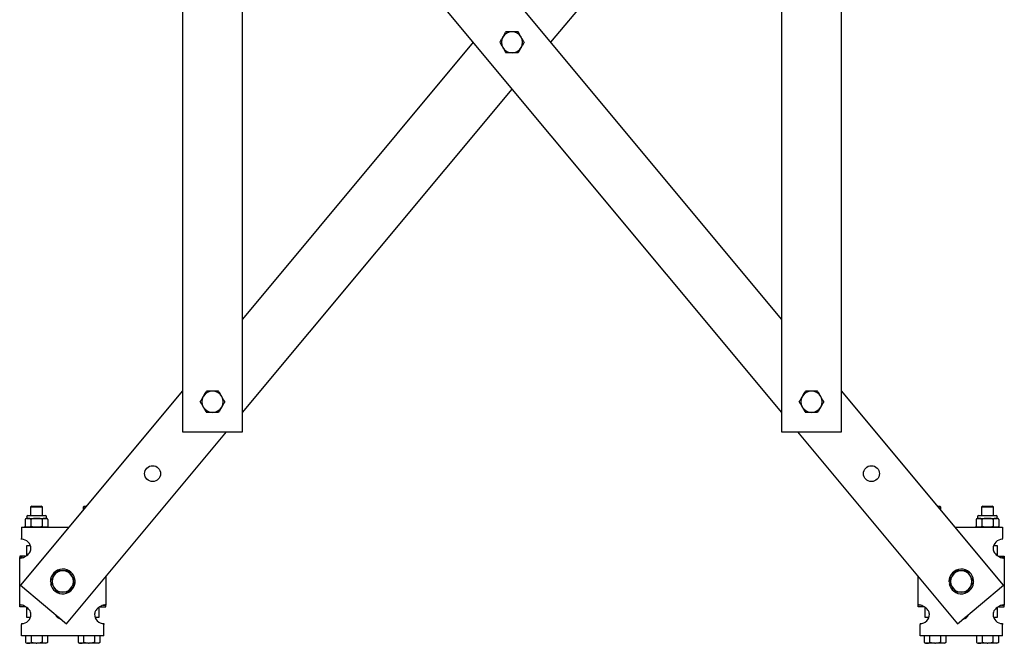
# Model space of a CAD drawing. Header units: inches. Extents: x 1 to 147, y -37 to 96.
# Tile 2 of 8: x 1 to 34, y -7 to 14. Entities that reach past the tile are written whole.
import ezdxf

# ---------------------------------------------------------------- set-up
doc = ezdxf.new("R2010")
doc.units = ezdxf.units.IN
doc.header["$MEASUREMENT"] = 0

msp = doc.modelspace()

# ---------------------------------------------------------------- linework, layer by layer
at = {"color": 7, "linetype": 'Continuous', "lineweight": 25}
for p, q in [((6.391, 26.072), (6.391, 0.072)), ((8.391, 0.072), (8.391, 26.072)), ((26.391, 26.072), (26.391, 0.072)), ((28.391, 0.072), (28.391, 26.072)), ((26.391, 3.834), (8.391, 25.434)), ((8.391, 22.31), (26.391, 0.71)), ((18.692, 13.072), (26.391, 22.31)), ((16.089, 13.072), (8.391, 3.834)), ((8.391, 0.71), (17.391, 11.51)), ((6.391, 1.434), (0.982, -5.056)), ((33.799, -5.056), (28.391, 1.434)), ((2.519, -6.337), (7.859, 0.072)), ((6.391, 0.072), (8.391, 0.072)), ((26.391, 0.072), (28.391, 0.072)), ((26.922, 0.072), (32.262, -6.337)), ((1.358, -2.41), (1.319, -2.449)), ((1.319, -2.449), (1.319, -2.728)), ((1.516, -2.449), (1.319, -2.449)), ((1.358, -2.41), (1.516, -2.41)), ((1.516, -2.41), (1.673, -2.41)), ((1.712, -2.449), (1.516, -2.449)), ((1.712, -2.449), (1.673, -2.41)), ((1.712, -2.728), (1.712, -2.449)), ((3.108, -2.41), (3.069, -2.449)), ((3.069, -2.449), (3.069, -2.552)), ((3.154, -2.449), (3.069, -2.449)), ((3.108, -2.41), (3.187, -2.41)), ((31.594, -2.41), (31.673, -2.41)), ((31.712, -2.449), (31.627, -2.449)), ((31.712, -2.449), (31.673, -2.41)), ((31.712, -2.552), (31.712, -2.449)), ((33.108, -2.41), (33.069, -2.449)), ((33.069, -2.449), (33.069, -2.728)), ((33.266, -2.449), (33.069, -2.449)), ((33.108, -2.41), (33.266, -2.41)), ((33.266, -2.41), (33.423, -2.41)), ((33.462, -2.449), (33.266, -2.449)), ((33.462, -2.449), (33.423, -2.41)), ((33.462, -2.728), (33.462, -2.449)), ((1.136, -2.86), (1.135, -2.863)), ((1.135, -2.863), (1.135, -3.078)), ((1.186, -2.767), (1.186, -2.826)), ((1.186, -2.826), (1.23, -2.826)), ((1.225, -2.728), (1.516, -2.728)), ((1.23, -2.826), (1.516, -2.826)), ((1.325, -2.863), (1.325, -3.078)), ((1.516, -2.728), (1.806, -2.728)), ((1.516, -2.826), (1.801, -2.826)), ((1.706, -2.863), (1.706, -3.078)), ((1.801, -2.826), (1.845, -2.826)), ((1.845, -2.826), (1.845, -2.767)), ((1.896, -2.863), (1.895, -2.859)), ((1.896, -2.863), (1.896, -3.078)), ((32.886, -2.86), (32.885, -2.863)), ((32.885, -2.863), (32.885, -3.078)), ((32.936, -2.767), (32.936, -2.826)), ((32.936, -2.826), (32.98, -2.826)), ((32.975, -2.728), (33.266, -2.728)), ((32.98, -2.826), (33.266, -2.826)), ((33.075, -2.863), (33.075, -3.078)), ((33.266, -2.728), (33.556, -2.728)), ((33.266, -2.826), (33.551, -2.826)), ((33.456, -2.863), (33.456, -3.078)), ((33.551, -2.826), (33.595, -2.826)), ((33.595, -2.826), (33.595, -2.767)), ((33.646, -2.863), (33.645, -2.859)), ((33.646, -2.863), (33.646, -3.078)), ((1.016, -3.116), (1.016, -3.491)), ((1.016, -3.116), (2.599, -3.116)), ((1.135, -3.078), (1.137, -3.084)), ((1.895, -3.08), (1.896, -3.078)), ((32.182, -3.116), (33.766, -3.116)), ((33.645, -3.08), (33.646, -3.078)), ((33.766, -3.116), (33.766, -3.491)), ((1.016, -3.522), (1.016, -3.491)), ((33.766, -3.522), (33.766, -3.491)), ((1.191, -4.058), (1.191, -3.728)), ((1.191, -3.728), (1.309, -3.728)), ((33.472, -3.728), (33.591, -3.728)), ((33.591, -3.728), (33.591, -4.058)), ((0.953, -4.084), (0.953, -4.133)), ((1.141, -4.084), (0.953, -4.084)), ((1.043, -4.133), (0.953, -4.133)), ((0.953, -5.724), (0.953, -4.133)), ((33.641, -4.084), (33.828, -4.084)), ((33.738, -4.133), (33.828, -4.133)), ((33.828, -4.084), (33.828, -4.133)), ((33.828, -4.133), (33.828, -5.724)), ((3.828, -4.765), (3.828, -5.724)), ((30.953, -5.724), (30.953, -4.765)), ((0.982, -5.056), (2.519, -6.337)), ((2.015, -4.988), (1.982, -4.993)), ((32.015, -4.988), (31.982, -4.993)), ((32.262, -6.337), (33.799, -5.056)), ((1.043, -5.724), (0.953, -5.724)), ((0.953, -5.772), (0.953, -5.724)), ((1.141, -5.772), (0.953, -5.772)), ((1.191, -6.128), (1.191, -5.798)), ((3.591, -5.798), (3.591, -6.128)), ((3.641, -5.772), (3.828, -5.772)), ((3.738, -5.724), (3.828, -5.724)), ((3.828, -5.772), (3.828, -5.724)), ((31.043, -5.724), (30.953, -5.724)), ((30.953, -5.772), (30.953, -5.724)), ((31.141, -5.772), (30.953, -5.772)), ((31.191, -6.128), (31.191, -5.798)), ((33.591, -5.798), (33.591, -6.128)), ((33.641, -5.772), (33.828, -5.772)), ((33.738, -5.724), (33.828, -5.724)), ((33.828, -5.772), (33.828, -5.724)), ((1.309, -6.128), (1.191, -6.128)), ((2.268, -6.128), (2.216, -6.128)), ((3.591, -6.128), (3.472, -6.128)), ((31.309, -6.128), (31.191, -6.128)), ((32.565, -6.128), (32.513, -6.128)), ((33.591, -6.128), (33.472, -6.128)), ((1.016, -6.334), (1.016, -6.366)), ((1.016, -6.741), (1.016, -6.366)), ((3.766, -6.334), (3.766, -6.366)), ((3.766, -6.741), (3.766, -6.366)), ((31.016, -6.334), (31.016, -6.366)), ((31.016, -6.741), (31.016, -6.366)), ((33.766, -6.334), (33.766, -6.366)), ((33.766, -6.741), (33.766, -6.366)), ((3.766, -6.741), (1.016, -6.741)), ((1.152, -6.741), (1.152, -6.965)), ((1.334, -6.741), (1.334, -6.965)), ((1.698, -6.741), (1.698, -6.965)), ((1.879, -6.741), (1.879, -6.965)), ((2.902, -6.741), (2.902, -6.965)), ((3.084, -6.741), (3.084, -6.965)), ((3.448, -6.741), (3.448, -6.965)), ((3.629, -6.741), (3.629, -6.965)), ((33.766, -6.741), (31.016, -6.741)), ((31.152, -6.741), (31.152, -6.965)), ((31.334, -6.741), (31.334, -6.965)), ((31.698, -6.741), (31.698, -6.965)), ((31.879, -6.741), (31.879, -6.965)), ((32.902, -6.741), (32.902, -6.965)), ((33.084, -6.741), (33.084, -6.965)), ((33.448, -6.741), (33.448, -6.965)), ((33.629, -6.741), (33.629, -6.965)), ((1.152, -6.965), (1.201, -6.993)), ((1.243, -6.993), (1.201, -6.993)), ((1.504, -6.993), (1.243, -6.993)), ((1.504, -6.993), (1.527, -6.993)), ((1.788, -6.993), (1.527, -6.993)), ((1.83, -6.993), (1.788, -6.993)), ((1.83, -6.993), (1.879, -6.965)), ((2.902, -6.965), (2.951, -6.993)), ((2.993, -6.993), (2.951, -6.993)), ((3.254, -6.993), (2.993, -6.993)), ((3.254, -6.993), (3.277, -6.993)), ((3.538, -6.993), (3.277, -6.993)), ((3.58, -6.993), (3.538, -6.993)), ((3.58, -6.993), (3.629, -6.965)), ((31.152, -6.965), (31.201, -6.993)), ((31.243, -6.993), (31.201, -6.993)), ((31.504, -6.993), (31.243, -6.993)), ((31.504, -6.993), (31.527, -6.993)), ((31.788, -6.993), (31.527, -6.993)), ((31.83, -6.993), (31.788, -6.993)), ((31.83, -6.993), (31.879, -6.965)), ((32.902, -6.965), (32.951, -6.993)), ((32.993, -6.993), (32.951, -6.993)), ((33.254, -6.993), (32.993, -6.993)), ((33.254, -6.993), (33.277, -6.993)), ((33.538, -6.993), (33.277, -6.993)), ((33.58, -6.993), (33.538, -6.993)), ((33.58, -6.993), (33.629, -6.965))]:
    msp.add_line(p, q, dxfattribs=at)
for centre in [(5.391, -1.328), (29.391, -1.328)]:
    msp.add_circle(centre, 0.266, dxfattribs=at)
for centre, radius, start, end in [((17.391, 13.072), 0.354, 150, 210), ((17.391, 13.072), 0.354, 90, 150), ((17.391, 13.072), 0.354, 30, 90), ((17.391, 13.072), 0.354, 330, 30), ((17.391, 13.072), 0.355, 210, 270), ((17.391, 13.072), 0.355, 270, 330), ((7.391, 1.072), 0.355, 90, 150), ((7.391, 1.072), 0.355, 30, 90), ((27.391, 1.072), 0.355, 90, 150), ((27.391, 1.072), 0.355, 30, 90), ((7.391, 1.072), 0.354, 150, 210), ((7.391, 1.072), 0.355, 330, 30), ((27.391, 1.072), 0.354, 150, 210), ((27.391, 1.072), 0.355, 330, 30), ((7.391, 1.072), 0.355, 210, 270), ((7.391, 1.072), 0.355, 270, 330), ((27.391, 1.072), 0.355, 210, 270), ((27.391, 1.072), 0.355, 270, 330), ((1.186, -2.879), 0.0533, 90, 126.4945), ((1.225, -2.767), 0.0394, 90, 180), ((1.806, -2.767), 0.0394, 360, 90), ((1.845, -2.879), 0.0533, 38.7573, 90), ((32.936, -2.879), 0.0533, 90, 126.4945), ((32.975, -2.767), 0.0394, 90, 180), ((33.556, -2.767), 0.0394, 360, 90), ((33.595, -2.879), 0.0533, 38.7573, 90), ((1.186, -3.062), 0.0533, 221.7306, 270), ((1.845, -3.062), 0.0533, 270, 308.6919), ((32.936, -3.062), 0.0533, 197.0978, 270), ((33.595, -3.062), 0.0533, 270, 308.6919), ((1.016, -3.834), 0.313, 0, 90), ((33.766, -3.834), 0.313, 90, 180), ((2.391, -4.928), 0.413, 189, 180), ((2.391, -4.928), 0.355, 90, 150), ((2.391, -4.928), 0.355, 30, 90), ((32.391, -4.928), 0.413, 189, 180), ((32.391, -4.928), 0.355, 90, 150), ((32.391, -4.928), 0.355, 30, 90), ((2.391, -4.928), 0.354, 150, 210), ((2.391, -4.928), 0.354, 330, 30), ((32.391, -4.928), 0.355, 150, 210), ((32.391, -4.928), 0.354, 330, 30), ((2.391, -4.928), 0.355, 210, 270), ((2.391, -4.928), 0.355, 270, 330), ((32.391, -4.928), 0.355, 210, 270), ((32.391, -4.928), 0.355, 270, 330), ((1.016, -6.022), 0.313, 270, 0), ((2.391, -5.928), 0.266, 200.9541, 259.4347), ((3.766, -6.022), 0.313, 180, 270), ((31.016, -6.022), 0.313, 270, 0), ((32.391, -5.928), 0.266, 280.5653, 339.0459), ((33.766, -6.022), 0.313, 180, 270)]:
    msp.add_arc(centre, radius, start, end, dxfattribs=at)
for points, knots in [([(16.981, 13.072), (16.998, 13.101), (17.031, 13.159), (17.066, 13.219), (17.083, 13.249)], [0, 0, 0, 0, 0.495458, 1, 1, 1, 1]), ([(17.083, 13.249), (17.086, 13.253), (17.104, 13.285), (17.139, 13.345), (17.17, 13.399), (17.186, 13.426)], [0, 0, 0, 0, 0.070091, 0.530785, 1, 1, 1, 1]), ([(17.391, 13.426), (17.334, 13.426), (17.265, 13.426), (17.198, 13.426), (17.186, 13.426)], [0, 0, 0, 0, 0.8101703, 1, 1, 1, 1]), ([(17.595, 13.426), (17.542, 13.426), (17.475, 13.426), (17.405, 13.426), (17.391, 13.426)], [0, 0, 0, 0, 0.784739, 1, 1, 1, 1]), ([(17.698, 13.249), (17.695, 13.253), (17.677, 13.285), (17.642, 13.345), (17.611, 13.399), (17.595, 13.426)], [0, 0, 0, 0, 0.0700905, 0.5307842, 1, 1, 1, 1]), ([(17.8, 13.072), (17.783, 13.101), (17.75, 13.159), (17.715, 13.219), (17.698, 13.249)], [0, 0, 0, 0, 0.495458, 1, 1, 1, 1]), ([(16.981, 13.072), (16.998, 13.043), (17.031, 12.985), (17.066, 12.925), (17.083, 12.895)], [0, 0, 0, 0, 0.495458, 1, 1, 1, 1]), ([(17.083, 12.895), (17.086, 12.89), (17.104, 12.859), (17.139, 12.799), (17.17, 12.745), (17.186, 12.717)], [0, 0, 0, 0, 0.070091, 0.530785, 1, 1, 1, 1]), ([(17.698, 12.895), (17.695, 12.89), (17.677, 12.859), (17.642, 12.799), (17.611, 12.745), (17.595, 12.717)], [0, 0, 0, 0, 0.0700905, 0.5307842, 1, 1, 1, 1]), ([(17.8, 13.072), (17.783, 13.043), (17.75, 12.985), (17.715, 12.925), (17.698, 12.895)], [0, 0, 0, 0, 0.495458, 1, 1, 1, 1]), ([(17.391, 12.717), (17.334, 12.717), (17.265, 12.717), (17.198, 12.717), (17.186, 12.717)], [0, 0, 0, 0, 0.8101703, 1, 1, 1, 1]), ([(17.595, 12.717), (17.542, 12.717), (17.475, 12.717), (17.405, 12.717), (17.391, 12.717)], [0, 0, 0, 0, 0.784739, 1, 1, 1, 1]), ([(7.083, 1.249), (7.086, 1.253), (7.104, 1.285), (7.139, 1.345), (7.17, 1.399), (7.186, 1.426)], [0, 0, 0, 0, 0.0700908, 0.5307866, 1, 1, 1, 1]), ([(7.391, 1.426), (7.334, 1.426), (7.265, 1.426), (7.198, 1.426), (7.186, 1.426)], [0, 0, 0, 0, 0.810168, 1, 1, 1, 1]), ([(7.595, 1.426), (7.542, 1.426), (7.475, 1.426), (7.405, 1.426), (7.391, 1.426)], [0, 0, 0, 0, 0.784739, 1, 1, 1, 1]), ([(7.698, 1.249), (7.695, 1.253), (7.677, 1.285), (7.642, 1.345), (7.611, 1.399), (7.595, 1.426)], [0, 0, 0, 0, 0.0700935, 0.530788, 1, 1, 1, 1]), ([(27.083, 1.249), (27.086, 1.253), (27.104, 1.285), (27.139, 1.345), (27.17, 1.399), (27.186, 1.426)], [0, 0, 0, 0, 0.070092, 0.530787, 1, 1, 1, 1]), ([(27.391, 1.426), (27.334, 1.426), (27.265, 1.426), (27.198, 1.426), (27.186, 1.426)], [0, 0, 0, 0, 0.810171, 1, 1, 1, 1]), ([(27.595, 1.426), (27.542, 1.426), (27.475, 1.426), (27.405, 1.426), (27.391, 1.426)], [0, 0, 0, 0, 0.784738, 1, 1, 1, 1]), ([(27.698, 1.249), (27.695, 1.253), (27.677, 1.285), (27.642, 1.345), (27.611, 1.399), (27.595, 1.426)], [0, 0, 0, 0, 0.070092, 0.530787, 1, 1, 1, 1]), ([(6.981, 1.072), (6.998, 1.101), (7.031, 1.159), (7.066, 1.219), (7.083, 1.249)], [0, 0, 0, 0, 0.495458, 1, 1, 1, 1]), ([(6.981, 1.072), (6.998, 1.043), (7.031, 0.985), (7.066, 0.925), (7.083, 0.895)], [0, 0, 0, 0, 0.495458, 1, 1, 1, 1]), ([(7.8, 1.072), (7.783, 1.101), (7.75, 1.159), (7.715, 1.219), (7.698, 1.249)], [0, 0, 0, 0, 0.495459, 1, 1, 1, 1]), ([(7.8, 1.072), (7.783, 1.043), (7.75, 0.985), (7.715, 0.925), (7.698, 0.895)], [0, 0, 0, 0, 0.495459, 1, 1, 1, 1]), ([(26.981, 1.072), (26.998, 1.101), (27.031, 1.159), (27.066, 1.219), (27.083, 1.249)], [0, 0, 0, 0, 0.495458, 1, 1, 1, 1]), ([(26.981, 1.072), (26.998, 1.043), (27.031, 0.985), (27.066, 0.925), (27.083, 0.895)], [0, 0, 0, 0, 0.495458, 1, 1, 1, 1]), ([(27.8, 1.072), (27.783, 1.101), (27.75, 1.159), (27.715, 1.219), (27.698, 1.249)], [0, 0, 0, 0, 0.495458, 1, 1, 1, 1]), ([(27.8, 1.072), (27.783, 1.043), (27.75, 0.985), (27.715, 0.925), (27.698, 0.895)], [0, 0, 0, 0, 0.495458, 1, 1, 1, 1]), ([(7.083, 0.895), (7.086, 0.89), (7.104, 0.859), (7.139, 0.799), (7.17, 0.745), (7.186, 0.717)], [0, 0, 0, 0, 0.0700908, 0.5307866, 1, 1, 1, 1]), ([(7.391, 0.717), (7.334, 0.717), (7.265, 0.717), (7.198, 0.717), (7.186, 0.717)], [0, 0, 0, 0, 0.810168, 1, 1, 1, 1]), ([(7.595, 0.717), (7.542, 0.717), (7.475, 0.717), (7.405, 0.717), (7.391, 0.717)], [0, 0, 0, 0, 0.784739, 1, 1, 1, 1]), ([(7.698, 0.895), (7.695, 0.89), (7.677, 0.859), (7.642, 0.799), (7.611, 0.745), (7.595, 0.717)], [0, 0, 0, 0, 0.0700935, 0.530788, 1, 1, 1, 1]), ([(27.083, 0.895), (27.086, 0.89), (27.104, 0.859), (27.139, 0.799), (27.17, 0.745), (27.186, 0.717)], [0, 0, 0, 0, 0.070092, 0.530787, 1, 1, 1, 1]), ([(27.391, 0.717), (27.334, 0.717), (27.265, 0.717), (27.198, 0.717), (27.186, 0.717)], [0, 0, 0, 0, 0.810171, 1, 1, 1, 1]), ([(27.595, 0.717), (27.542, 0.717), (27.475, 0.717), (27.405, 0.717), (27.391, 0.717)], [0, 0, 0, 0, 0.784738, 1, 1, 1, 1]), ([(27.698, 0.895), (27.695, 0.89), (27.677, 0.859), (27.642, 0.799), (27.611, 0.745), (27.595, 0.717)], [0, 0, 0, 0, 0.070092, 0.530787, 1, 1, 1, 1]), ([(1.23, -2.826), (1.227, -2.826), (1.212, -2.826), (1.187, -2.826), (1.161, -2.831), (1.145, -2.845), (1.138, -2.854), (1.136, -2.861), (1.135, -2.863)], [0, 0, 0, 0, 0.099456, 0.428509, 0.757346, 0.87368, 0.960851, 1, 1, 1, 1]), ([(1.325, -2.863), (1.323, -2.859), (1.318, -2.847), (1.3, -2.831), (1.269, -2.825), (1.244, -2.825), (1.23, -2.826)], [0, 0, 0, 0, 0.090004, 0.224489, 0.591123, 1, 1, 1, 1]), ([(1.516, -2.826), (1.48, -2.825), (1.427, -2.824), (1.364, -2.835), (1.337, -2.849), (1.328, -2.859), (1.325, -2.863), (1.325, -2.863)], [0, 0, 0, 0, 0.532587, 0.800578, 0.935246, 0.994221, 1, 1, 1, 1]), ([(1.706, -2.863), (1.704, -2.86), (1.697, -2.851), (1.675, -2.838), (1.613, -2.823), (1.557, -2.824), (1.516, -2.826)], [0, 0, 0, 0, 0.058857, 0.16569, 0.374647, 1, 1, 1, 1]), ([(1.801, -2.826), (1.798, -2.826), (1.783, -2.826), (1.758, -2.826), (1.732, -2.831), (1.716, -2.845), (1.709, -2.854), (1.707, -2.861), (1.706, -2.863)], [0, 0, 0, 0, 0.0994561, 0.4285093, 0.7573466, 0.8736803, 0.9608508, 1, 1, 1, 1]), ([(1.896, -2.863), (1.894, -2.859), (1.89, -2.847), (1.871, -2.831), (1.841, -2.825), (1.815, -2.825), (1.801, -2.826)], [0, 0, 0, 0, 0.090004, 0.224489, 0.591123, 1, 1, 1, 1]), ([(32.98, -2.826), (32.977, -2.826), (32.962, -2.826), (32.937, -2.826), (32.911, -2.831), (32.895, -2.845), (32.888, -2.854), (32.886, -2.861), (32.885, -2.863)], [0, 0, 0, 0, 0.099456, 0.428508, 0.757344, 0.873682, 0.960848, 1, 1, 1, 1]), ([(33.075, -2.863), (33.073, -2.859), (33.068, -2.847), (33.05, -2.831), (33.019, -2.825), (32.994, -2.825), (32.98, -2.826)], [0, 0, 0, 0, 0.090004, 0.224487, 0.591125, 1, 1, 1, 1]), ([(33.266, -2.826), (33.23, -2.825), (33.177, -2.824), (33.114, -2.835), (33.087, -2.849), (33.078, -2.859), (33.075, -2.863), (33.075, -2.863)], [0, 0, 0, 0, 0.532583, 0.800576, 0.935245, 0.994216, 1, 1, 1, 1]), ([(33.456, -2.863), (33.454, -2.86), (33.447, -2.851), (33.425, -2.838), (33.363, -2.823), (33.307, -2.824), (33.266, -2.826)], [0, 0, 0, 0, 0.058855, 0.16569, 0.374646, 1, 1, 1, 1]), ([(33.551, -2.826), (33.548, -2.826), (33.533, -2.826), (33.508, -2.826), (33.482, -2.831), (33.466, -2.845), (33.459, -2.854), (33.457, -2.861), (33.456, -2.863)], [0, 0, 0, 0, 0.099457, 0.428509, 0.757345, 0.873682, 0.960849, 1, 1, 1, 1]), ([(33.646, -2.863), (33.644, -2.859), (33.64, -2.847), (33.621, -2.831), (33.591, -2.825), (33.565, -2.825), (33.551, -2.826)], [0, 0, 0, 0, 0.090005, 0.224488, 0.591125, 1, 1, 1, 1]), ([(1.23, -3.116), (1.227, -3.116), (1.212, -3.116), (1.187, -3.116), (1.161, -3.11), (1.145, -3.097), (1.138, -3.087), (1.136, -3.08), (1.135, -3.078)], [0, 0, 0, 0, 0.099455, 0.428508, 0.757344, 0.87368, 0.960851, 1, 1, 1, 1]), ([(1.325, -3.078), (1.323, -3.082), (1.318, -3.094), (1.3, -3.11), (1.269, -3.116), (1.244, -3.116), (1.23, -3.116)], [0, 0, 0, 0, 0.090004, 0.224489, 0.591123, 1, 1, 1, 1]), ([(1.516, -3.116), (1.48, -3.116), (1.427, -3.117), (1.364, -3.107), (1.337, -3.092), (1.328, -3.082), (1.325, -3.078), (1.325, -3.078)], [0, 0, 0, 0, 0.532587, 0.800578, 0.935246, 0.994221, 1, 1, 1, 1]), ([(1.706, -3.078), (1.704, -3.081), (1.697, -3.09), (1.675, -3.103), (1.613, -3.118), (1.557, -3.117), (1.516, -3.116)], [0, 0, 0, 0, 0.058857, 0.16569, 0.374647, 1, 1, 1, 1]), ([(1.801, -3.116), (1.798, -3.116), (1.783, -3.116), (1.758, -3.116), (1.732, -3.11), (1.716, -3.097), (1.709, -3.087), (1.707, -3.08), (1.706, -3.078)], [0, 0, 0, 0, 0.099456, 0.4285087, 0.7573446, 0.8736804, 0.9608509, 1, 1, 1, 1]), ([(1.896, -3.078), (1.894, -3.082), (1.89, -3.094), (1.871, -3.11), (1.841, -3.116), (1.815, -3.116), (1.801, -3.116)], [0, 0, 0, 0, 0.090004, 0.224489, 0.591123, 1, 1, 1, 1]), ([(32.98, -3.116), (32.977, -3.116), (32.962, -3.116), (32.937, -3.116), (32.911, -3.11), (32.895, -3.097), (32.888, -3.087), (32.886, -3.08), (32.885, -3.078)], [0, 0, 0, 0, 0.099456, 0.428508, 0.757342, 0.873683, 0.960848, 1, 1, 1, 1]), ([(33.075, -3.078), (33.073, -3.082), (33.068, -3.094), (33.05, -3.11), (33.019, -3.116), (32.994, -3.116), (32.98, -3.116)], [0, 0, 0, 0, 0.090004, 0.224487, 0.591125, 1, 1, 1, 1]), ([(33.266, -3.116), (33.23, -3.116), (33.177, -3.117), (33.114, -3.107), (33.087, -3.092), (33.078, -3.082), (33.075, -3.078), (33.075, -3.078)], [0, 0, 0, 0, 0.532583, 0.800576, 0.935245, 0.994216, 1, 1, 1, 1]), ([(33.456, -3.078), (33.454, -3.081), (33.447, -3.09), (33.425, -3.103), (33.363, -3.118), (33.307, -3.117), (33.266, -3.116)], [0, 0, 0, 0, 0.058855, 0.16569, 0.374646, 1, 1, 1, 1]), ([(33.551, -3.116), (33.548, -3.116), (33.533, -3.116), (33.508, -3.116), (33.482, -3.11), (33.466, -3.097), (33.459, -3.087), (33.457, -3.08), (33.456, -3.078)], [0, 0, 0, 0, 0.099457, 0.428509, 0.757343, 0.873683, 0.960849, 1, 1, 1, 1]), ([(33.646, -3.078), (33.644, -3.082), (33.64, -3.094), (33.621, -3.11), (33.591, -3.116), (33.565, -3.116), (33.551, -3.116)], [0, 0, 0, 0, 0.090005, 0.224488, 0.591125, 1, 1, 1, 1]), ([(0.953, -4.133), (0.956, -4.138), (0.961, -4.15), (1.006, -4.145), (1.072, -4.126), (1.148, -4.09), (1.222, -4.041), (1.28, -3.98), (1.32, -3.91), (1.325, -3.859), (1.328, -3.834)], [0, 0, 0, 0, 0.141383, 0.283966, 0.423768, 0.55717, 0.681486, 0.795583, 0.900545, 1, 1, 1, 1]), ([(33.453, -3.834), (33.456, -3.859), (33.461, -3.91), (33.501, -3.98), (33.559, -4.041), (33.633, -4.09), (33.709, -4.126), (33.775, -4.145), (33.82, -4.15), (33.825, -4.138), (33.828, -4.133)], [0, 0, 0, 0, 0.099455, 0.204417, 0.318514, 0.442829, 0.576231, 0.716033, 0.858617, 1, 1, 1, 1]), ([(2.083, -4.751), (2.086, -4.747), (2.104, -4.715), (2.139, -4.655), (2.17, -4.601), (2.186, -4.574)], [0, 0, 0, 0, 0.070091, 0.530784, 1, 1, 1, 1]), ([(2.391, -4.574), (2.334, -4.574), (2.265, -4.574), (2.198, -4.574), (2.186, -4.574)], [0, 0, 0, 0, 0.810171, 1, 1, 1, 1]), ([(2.595, -4.574), (2.542, -4.574), (2.475, -4.574), (2.405, -4.574), (2.391, -4.574)], [0, 0, 0, 0, 0.784734, 1, 1, 1, 1]), ([(2.698, -4.751), (2.695, -4.747), (2.677, -4.715), (2.642, -4.655), (2.611, -4.601), (2.595, -4.574)], [0, 0, 0, 0, 0.070086, 0.530782, 1, 1, 1, 1]), ([(32.083, -4.751), (32.086, -4.747), (32.104, -4.715), (32.139, -4.655), (32.17, -4.601), (32.186, -4.574)], [0, 0, 0, 0, 0.0700873, 0.5307825, 1, 1, 1, 1]), ([(32.391, -4.574), (32.334, -4.574), (32.265, -4.574), (32.198, -4.574), (32.186, -4.574)], [0, 0, 0, 0, 0.8101703, 1, 1, 1, 1]), ([(32.595, -4.574), (32.542, -4.574), (32.475, -4.574), (32.405, -4.574), (32.391, -4.574)], [0, 0, 0, 0, 0.784739, 1, 1, 1, 1]), ([(32.698, -4.751), (32.695, -4.747), (32.677, -4.715), (32.642, -4.655), (32.611, -4.601), (32.595, -4.574)], [0, 0, 0, 0, 0.070087, 0.530782, 1, 1, 1, 1]), ([(1.981, -4.928), (1.998, -4.899), (2.031, -4.841), (2.066, -4.781), (2.083, -4.751)], [0, 0, 0, 0, 0.495462, 1, 1, 1, 1]), ([(1.981, -4.928), (1.998, -4.957), (2.031, -5.015), (2.066, -5.075), (2.083, -5.105)], [0, 0, 0, 0, 0.495462, 1, 1, 1, 1]), ([(2.8, -4.928), (2.783, -4.899), (2.75, -4.841), (2.715, -4.781), (2.698, -4.751)], [0, 0, 0, 0, 0.495459, 1, 1, 1, 1]), ([(2.8, -4.928), (2.783, -4.957), (2.75, -5.015), (2.715, -5.075), (2.698, -5.105)], [0, 0, 0, 0, 0.495459, 1, 1, 1, 1]), ([(31.981, -4.928), (31.998, -4.899), (32.031, -4.841), (32.066, -4.781), (32.083, -4.751)], [0, 0, 0, 0, 0.495459, 1, 1, 1, 1]), ([(31.981, -4.928), (31.998, -4.957), (32.031, -5.015), (32.066, -5.075), (32.083, -5.105)], [0, 0, 0, 0, 0.495459, 1, 1, 1, 1]), ([(32.8, -4.928), (32.783, -4.899), (32.75, -4.841), (32.715, -4.781), (32.698, -4.751)], [0, 0, 0, 0, 0.495459, 1, 1, 1, 1]), ([(32.8, -4.928), (32.783, -4.957), (32.75, -5.015), (32.715, -5.075), (32.698, -5.105)], [0, 0, 0, 0, 0.495459, 1, 1, 1, 1]), ([(2.083, -5.105), (2.086, -5.11), (2.104, -5.141), (2.139, -5.201), (2.17, -5.255), (2.186, -5.283)], [0, 0, 0, 0, 0.070096, 0.530789, 1, 1, 1, 1]), ([(2.698, -5.105), (2.695, -5.11), (2.677, -5.141), (2.642, -5.201), (2.611, -5.255), (2.595, -5.283)], [0, 0, 0, 0, 0.070091, 0.530787, 1, 1, 1, 1]), ([(32.083, -5.105), (32.086, -5.11), (32.104, -5.141), (32.139, -5.201), (32.17, -5.255), (32.186, -5.283)], [0, 0, 0, 0, 0.070092, 0.530787, 1, 1, 1, 1]), ([(32.698, -5.105), (32.695, -5.11), (32.677, -5.141), (32.642, -5.201), (32.611, -5.255), (32.595, -5.283)], [0, 0, 0, 0, 0.070092, 0.530787, 1, 1, 1, 1]), ([(2.391, -5.283), (2.334, -5.283), (2.265, -5.283), (2.198, -5.283), (2.186, -5.283)], [0, 0, 0, 0, 0.810171, 1, 1, 1, 1]), ([(2.595, -5.283), (2.542, -5.283), (2.475, -5.283), (2.405, -5.283), (2.391, -5.283)], [0, 0, 0, 0, 0.784734, 1, 1, 1, 1]), ([(32.391, -5.283), (32.334, -5.283), (32.265, -5.283), (32.198, -5.283), (32.186, -5.283)], [0, 0, 0, 0, 0.8101703, 1, 1, 1, 1]), ([(32.595, -5.283), (32.542, -5.283), (32.475, -5.283), (32.405, -5.283), (32.391, -5.283)], [0, 0, 0, 0, 0.784739, 1, 1, 1, 1]), ([(1.328, -6.022), (1.325, -5.997), (1.32, -5.947), (1.28, -5.877), (1.222, -5.816), (1.148, -5.766), (1.072, -5.731), (1.006, -5.711), (0.961, -5.707), (0.956, -5.718), (0.953, -5.724)], [0, 0, 0, 0, 0.099455, 0.204417, 0.318514, 0.442829, 0.576232, 0.716034, 0.858617, 1, 1, 1, 1]), ([(3.828, -5.724), (3.825, -5.718), (3.82, -5.707), (3.775, -5.711), (3.709, -5.731), (3.633, -5.766), (3.559, -5.816), (3.501, -5.877), (3.461, -5.947), (3.456, -5.997), (3.453, -6.022)], [0, 0, 0, 0, 0.141383, 0.283966, 0.423768, 0.557171, 0.681486, 0.795582, 0.900545, 1, 1, 1, 1]), ([(31.328, -6.022), (31.325, -5.997), (31.32, -5.947), (31.28, -5.877), (31.222, -5.816), (31.148, -5.766), (31.072, -5.731), (31.006, -5.711), (30.961, -5.707), (30.956, -5.718), (30.953, -5.724)], [0, 0, 0, 0, 0.099455, 0.204418, 0.318515, 0.442828, 0.576231, 0.716033, 0.858617, 1, 1, 1, 1]), ([(33.828, -5.724), (33.825, -5.718), (33.82, -5.707), (33.775, -5.711), (33.709, -5.731), (33.633, -5.766), (33.559, -5.816), (33.501, -5.877), (33.461, -5.947), (33.456, -5.997), (33.453, -6.022)], [0, 0, 0, 0, 0.141383, 0.283967, 0.423769, 0.557172, 0.681486, 0.795582, 0.900545, 1, 1, 1, 1]), ([(1.152, -6.965), (1.167, -6.972), (1.196, -6.988), (1.227, -6.991), (1.243, -6.993)], [0, 0, 0, 0, 0.4954667, 1, 1, 1, 1]), ([(1.243, -6.993), (1.245, -6.993), (1.261, -6.992), (1.292, -6.986), (1.32, -6.972), (1.334, -6.965)], [0, 0, 0, 0, 0.070856, 0.531181, 1, 1, 1, 1]), ([(1.504, -6.993), (1.49, -6.992), (1.433, -6.99), (1.376, -6.975), (1.334, -6.965)], [0, 0, 0, 0, 0.236472, 1, 1, 1, 1]), ([(1.698, -6.965), (1.69, -6.967), (1.634, -6.983), (1.577, -6.988), (1.527, -6.993)], [0, 0, 0, 0, 0.140526, 1, 1, 1, 1]), ([(1.788, -6.993), (1.786, -6.993), (1.77, -6.992), (1.739, -6.986), (1.711, -6.972), (1.698, -6.965)], [0, 0, 0, 0, 0.070856, 0.5311843, 1, 1, 1, 1]), ([(1.879, -6.965), (1.864, -6.972), (1.835, -6.988), (1.804, -6.991), (1.788, -6.993)], [0, 0, 0, 0, 0.495464, 1, 1, 1, 1]), ([(2.902, -6.965), (2.917, -6.972), (2.946, -6.988), (2.977, -6.991), (2.993, -6.993)], [0, 0, 0, 0, 0.495464, 1, 1, 1, 1]), ([(2.993, -6.993), (2.995, -6.993), (3.011, -6.992), (3.042, -6.986), (3.07, -6.972), (3.084, -6.965)], [0, 0, 0, 0, 0.070856, 0.531188, 1, 1, 1, 1]), ([(3.254, -6.993), (3.24, -6.992), (3.183, -6.99), (3.126, -6.975), (3.084, -6.965)], [0, 0, 0, 0, 0.236483, 1, 1, 1, 1]), ([(3.448, -6.965), (3.44, -6.967), (3.384, -6.983), (3.327, -6.988), (3.277, -6.993)], [0, 0, 0, 0, 0.140524, 1, 1, 1, 1]), ([(3.538, -6.993), (3.536, -6.993), (3.52, -6.992), (3.489, -6.986), (3.461, -6.972), (3.448, -6.965)], [0, 0, 0, 0, 0.070856, 0.531188, 1, 1, 1, 1]), ([(3.629, -6.965), (3.614, -6.972), (3.585, -6.988), (3.554, -6.991), (3.538, -6.993)], [0, 0, 0, 0, 0.495464, 1, 1, 1, 1]), ([(31.152, -6.965), (31.167, -6.972), (31.196, -6.988), (31.227, -6.991), (31.243, -6.993)], [0, 0, 0, 0, 0.495464, 1, 1, 1, 1]), ([(31.243, -6.993), (31.245, -6.993), (31.261, -6.992), (31.292, -6.986), (31.32, -6.972), (31.334, -6.965)], [0, 0, 0, 0, 0.070856, 0.531184, 1, 1, 1, 1]), ([(31.504, -6.993), (31.49, -6.992), (31.433, -6.99), (31.376, -6.975), (31.334, -6.965)], [0, 0, 0, 0, 0.236478, 1, 1, 1, 1]), ([(31.698, -6.965), (31.69, -6.967), (31.634, -6.983), (31.577, -6.988), (31.527, -6.993)], [0, 0, 0, 0, 0.140526, 1, 1, 1, 1]), ([(31.788, -6.993), (31.786, -6.993), (31.77, -6.992), (31.739, -6.986), (31.711, -6.972), (31.698, -6.965)], [0, 0, 0, 0, 0.070857, 0.531185, 1, 1, 1, 1]), ([(31.879, -6.965), (31.864, -6.972), (31.835, -6.988), (31.804, -6.991), (31.788, -6.993)], [0, 0, 0, 0, 0.495465, 1, 1, 1, 1]), ([(32.902, -6.965), (32.917, -6.972), (32.946, -6.988), (32.977, -6.991), (32.993, -6.993)], [0, 0, 0, 0, 0.495465, 1, 1, 1, 1]), ([(32.993, -6.993), (32.995, -6.993), (33.011, -6.992), (33.042, -6.986), (33.07, -6.972), (33.084, -6.965)], [0, 0, 0, 0, 0.070857, 0.531185, 1, 1, 1, 1]), ([(33.254, -6.993), (33.24, -6.992), (33.183, -6.99), (33.126, -6.975), (33.084, -6.965)], [0, 0, 0, 0, 0.236478, 1, 1, 1, 1]), ([(33.448, -6.965), (33.44, -6.967), (33.384, -6.983), (33.327, -6.988), (33.277, -6.993)], [0, 0, 0, 0, 0.140526, 1, 1, 1, 1]), ([(33.538, -6.993), (33.536, -6.993), (33.52, -6.992), (33.489, -6.986), (33.461, -6.972), (33.448, -6.965)], [0, 0, 0, 0, 0.070857, 0.531185, 1, 1, 1, 1]), ([(33.629, -6.965), (33.614, -6.972), (33.585, -6.988), (33.554, -6.991), (33.538, -6.993)], [0, 0, 0, 0, 0.495465, 1, 1, 1, 1])]:
    msp.add_open_spline(points, degree=3, knots=knots, dxfattribs=at)

doc.saveas('drawing.dxf')
